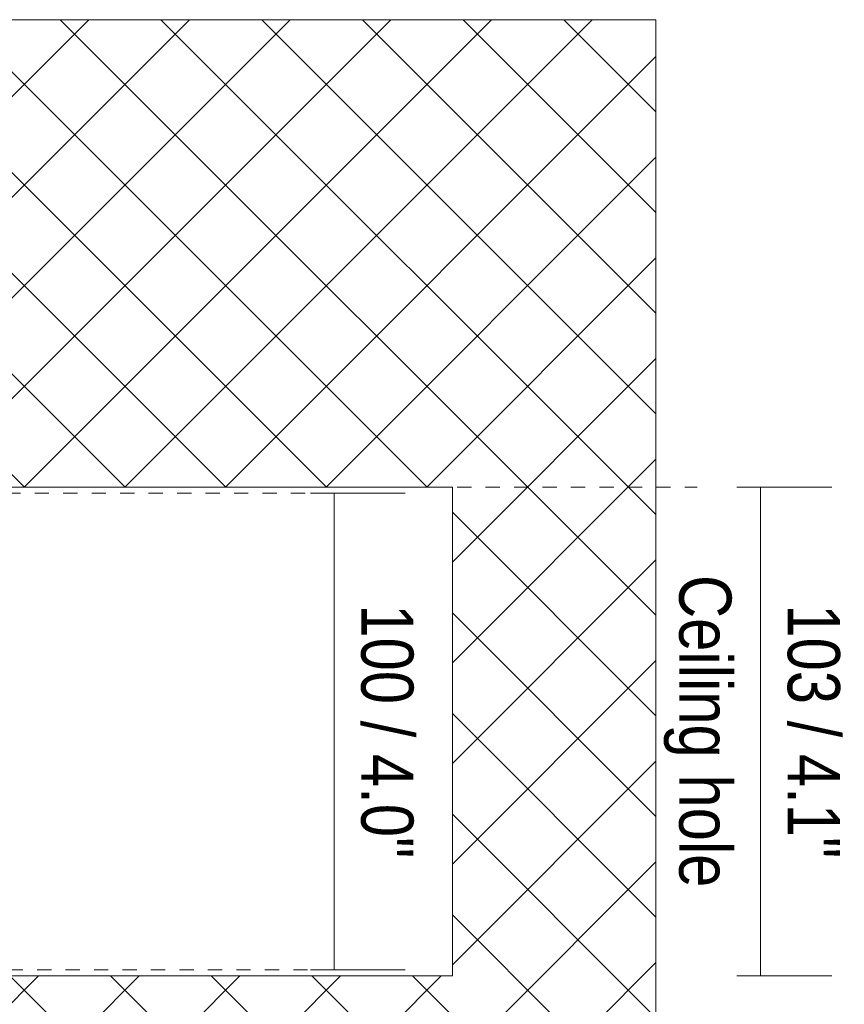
# Model space of a CAD drawing. Header units: millimetres. Extents: x -6861 to -4773, y 84 to 6892.
# Tile 7 of 108: x -4947 to -4773, y 242 to 450. Entities that reach past the tile are written whole.
import ezdxf

# ---------------------------------------------------------------- set-up
doc = ezdxf.new("R2010")
doc.units = ezdxf.units.MM
doc.linetypes.add('Dash', pattern=[6, 3, -3])
doc.layers.add('A-ANNO-DIMS', color=7, linetype='Dash', lineweight=9, true_color=0xd2d2d2)
for name, color, linetype, lineweight in [('A-ANNO-DIMS-5', 7, 'Continuous', 9), ('A-DETL-GENF', 7, 'Continuous', 9), ('E-LITE-EQPM', 7, 'Continuous', 20)]:
    doc.layers.add(name, color=color, linetype=linetype, lineweight=lineweight)
doc.styles.add('Arial Narrow', font='ARIALN.TTF', dxfattribs={"height": 11})
doc.dimstyles.new('FARO_-_2_2mm_Arial_Narrow_mm_Inch_Right', dxfattribs={"dimscale": 304.8, "dimtxt": 11.257741, "dimasz": 0, "dimexe": 0.049213, "dimexo": 0.0625, "dimgap": 0.008202, "dimtad": 1, "dimdec": 0, "dimzin": 0, "dimdsep": 46, "dimtxsty": 'Arial Narrow', "dimblk1": 'NONE', "dimblk2": 'NONE', "dimsah": 1, "dimcen": 0.09, "dimadec": 0, "dimazin": 0, "dimtfac": 1, "dimtdec": 4, "dimtix": 1, "dimtmove": 0, "dimatfit": 3, "dimfxl": 0.016404, "dimfxlon": 1, "dimtvp": 1, "dimtolj": 1, "dimtzin": 0, "dimarcsym": 2})

# ---------------------------------------------------------------- blocks, each defined once
blk = doc.blocks.new('DIMBLOCK15-Lateral_PDF')
at = {"layer": 'A-ANNO-DIMS-5', "color": 251, "true_color": 0x5b5b5b, "transparency": 16777216}
for p, q in [((-4885.28, 350.22), (-4865.28, 350.22)), ((-4880.28, 350.22), (-4885.28, 350.22)), ((-4880.28, 350.22), (-4880.28, 249.78)), ((-4880.28, 249.78), (-4885.28, 249.78)), ((-4880.48, 249.78), (-4865.28, 249.78))]:
    blk.add_line(p, q, dxfattribs=at)
at = {"layer": 'A-ANNO-DIMS-5', "color": 0, "transparency": 16777216, "insert": (-4863.57, 326.8), "char_height": 11, "width": 64.3299, "attachment_point": 1, "rotation": 270, "line_spacing_factor": 0.974696, "style": 'Arial Narrow'}
blk.add_mtext('100 / 4.0"', dxfattribs=at)
blk = doc.blocks.new('_None')
blk = doc.blocks.new('DIMBLOCK17-Lateral_PDF')
at = {"layer": 'A-ANNO-DIMS-5', "color": 251, "true_color": 0x5b5b5b, "transparency": 16777216}
for p, q in [((-4795.41, 351.5), (-4775.41, 351.5)), ((-4790.41, 351.5), (-4795.41, 351.5)), ((-4790.41, 351.5), (-4790.41, 248.5)), ((-4795.41, 248.5), (-4775.41, 248.5)), ((-4790.41, 248.5), (-4795.41, 248.5))]:
    blk.add_line(p, q, dxfattribs=at)
at = {"layer": 'A-ANNO-DIMS-5', "color": 0, "transparency": 16777216, "char_height": 11, "attachment_point": 1, "rotation": 270, "line_spacing_factor": 0.974696, "style": 'Arial Narrow'}
for s, insert, width in [('Ceiling hole', (-4796.56, 332.97), 79.1258), ('103 / 4.1"', (-4773.7, 326.8), 64.3299)]:
    blk.add_mtext(s, dxfattribs=dict(at, insert=insert, width=width))

msp = doc.modelspace()

# ---------------------------------------------------------------- hatches: boundary and pattern name
at = {"layer": 'A-DETL-GENF', "true_color": 0xaaaaaa}
h = msp.add_hatch(dxfattribs=at)
h.set_pattern_fill('FP_2', color=253, style=0, pattern_type=2)
h.set_pattern_definition([(45, (-4828.916, 277.281), (-10.6066, 10.6066), []), (135, (-4828.916, 277.281), (-10.6066, -10.6066), [])])
h.paths.add_polyline_path([(-5050.37, 150), (-4812.47, 150), (-4812.47, 450), (-5050.37, 450), (-5050.37, 351.5), (-4855.37, 351.5), (-4855.37, 248.5), (-5050.37, 248.5), (-5050.37, 159.16)])

# ---------------------------------------------------------------- linework, layer by layer
at = {"layer": 'A-ANNO-DIMS', "color": 9, "linetype": 'Continuous', "true_color": 0xc8c8c8}
for p, q in [((-4812.47, 450), (-5050.37, 450)), ((-4812.47, 150), (-4812.47, 450)), ((-4855.37, 351.5), (-4855.37, 300)), ((-4855.37, 300), (-4855.37, 248.5))]:
    msp.add_line(p, q, dxfattribs=at)
at = {"layer": 'A-ANNO-DIMS'}
for p, q in [((-5070.37, 351.5), (-4803.76, 351.5)), ((-5051.37, 350.22), (-4881.62, 350.22)), ((-5050.87, 249.78), (-4877.42, 249.78))]:
    msp.add_line(p, q, dxfattribs=at)
at = {"layer": 'E-LITE-EQPM', "color": 253, "true_color": 0xaaaaaa}
for p, q in [((-5050.37, 351.5), (-4855.37, 351.5)), ((-4855.37, 248.5), (-5050.37, 248.5))]:
    msp.add_line(p, q, dxfattribs=at)

# ---------------------------------------------------------------- dimensions: what is measured, and where the dimension line sits
at = {"layer": 'A-ANNO-DIMS', "color": 251, "linetype": 'Continuous', "true_color": 0x5b5b5b}
dim = msp.add_linear_dim(base=(-4790.41, 248.5), p1=(-4795.41, 351.5), p2=(-4795.41, 248.5), angle=90, text='<>\\XCeiling hole', dimstyle='FARO_-_2_2mm_Arial_Narrow_mm_Inch_Right', override={"dimtad": 4, "dimpost": '<>', "dimfxl": 103}, dxfattribs=at)
dim.commit()
dim.dimension.update_dxf_attribs({"geometry": 'DIMBLOCK17-Lateral_PDF', "text_midpoint": (-4790.41, 300)})
dim = msp.add_linear_dim(base=(-4880.28, 249.78), p1=(-4885.28, 350.22), p2=(-4885.28, 249.78), angle=90, dimstyle='FARO_-_2_2mm_Arial_Narrow_mm_Inch_Right', override={"dimtad": 4, "dimpost": '<>', "dimfxl": 100.442017}, dxfattribs=at)
dim.commit()
dim.dimension.update_dxf_attribs({"geometry": 'DIMBLOCK15-Lateral_PDF', "text_midpoint": (-4870.66, 300)})

doc.saveas('drawing.dxf')
